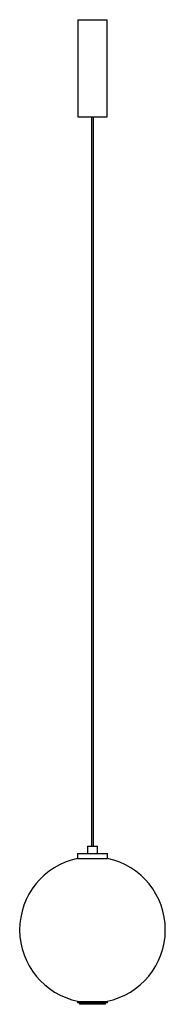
# Paper-space layout '_Posterior' of a CAD drawing. Header units: millimetres. Extents: x -136 to 164, y -206 to 1819.
import ezdxf

# ---------------------------------------------------------------- set-up
doc = ezdxf.new("R2010")
doc.units = ezdxf.units.MM

psp = doc.layouts.new('_Posterior')

# ---------------------------------------------------------------- linework, layer by layer
at = {"color": 7, "linetype": 'Continuous', "lineweight": 25}
for p, q in [((-15.8, 1818.7), (-15.8, 1618.7)), ((-15.8, 1818.7), (44.2, 1818.7)), ((44.2, 1618.7), (44.2, 1818.7)), ((-15.8, 1618.7), (44.2, 1618.7)), ((12.2, 1618.7), (12.2, 118.7)), ((16.2, 118.7), (16.2, 1618.7)), ((-16.8, 103.7), (-16.8, 93.7)), ((-16.8, 103.7), (45.2, 103.7)), ((4.2, 118.7), (4.2, 103.7)), ((4.2, 118.7), (24.2, 118.7)), ((24.2, 103.7), (24.2, 118.7)), ((45.2, 93.7), (45.2, 103.7)), ((-16.8, 93.7), (45.2, 93.7)), ((-16.8, -201.3), (-16.8, -203.3)), ((45.2, -201.3), (-16.8, -201.3)), ((-15.7, -201.3), (-15.7, -200)), ((-15.7, -201.3), (-15.7, -200)), ((-14.8, -201.3), (-14.8, -200)), ((-13.8, -201.3), (-13.8, -200.2)), ((-13.2, -201.3), (-13.2, -200)), ((-10.8, -201.3), (-10.8, -200)), ((-10, -201.3), (-10, -200.2)), ((-7.8, -201.3), (-7.8, -200)), ((-4.1, -201.3), (-4.1, -200)), ((-3.5, -201.3), (-3.5, -200.2)), ((0, -201.3), (0, -200)), ((4.6, -201.3), (4.6, -200)), ((4.9, -201.3), (4.9, -200.2)), ((9.3, -201.3), (9.3, -200)), ((14.2, -201.3), (14.2, -200)), ((19, -201.3), (19, -200.2)), ((19.2, -201.3), (19.2, -200)), ((24.1, -201.3), (24.1, -200)), ((28, -201.3), (28, -200.2)), ((28.5, -201.3), (28.5, -200)), ((32.8, -201.3), (32.8, -200)), ((35.6, -201.3), (35.6, -200.2)), ((36.3, -201.3), (36.3, -200)), ((39.4, -201.3), (39.4, -200)), ((40.8, -201.3), (40.8, -200.2)), ((41.7, -201.3), (41.7, -200)), ((43.4, -201.3), (43.4, -200)), ((44.1, -201.3), (44.1, -200)), ((44.2, -201.3), (44.2, -200)), ((45.2, -203.3), (45.2, -201.3)), ((45.2, -203.3), (-16.8, -203.3)), ((-12.5, -203.3), (-12.5, -206.3)), ((41, -206.3), (-12.5, -206.3)), ((41, -206.3), (41, -203.3))]:
    psp.add_line(p, q, dxfattribs=at)
for start, end in [(101.9271, 258.4989), (281.537, 78.0729)]:
    psp.add_arc((14.2, -53), 150, start, end, dxfattribs=at)

doc.saveas('drawing.dxf')
